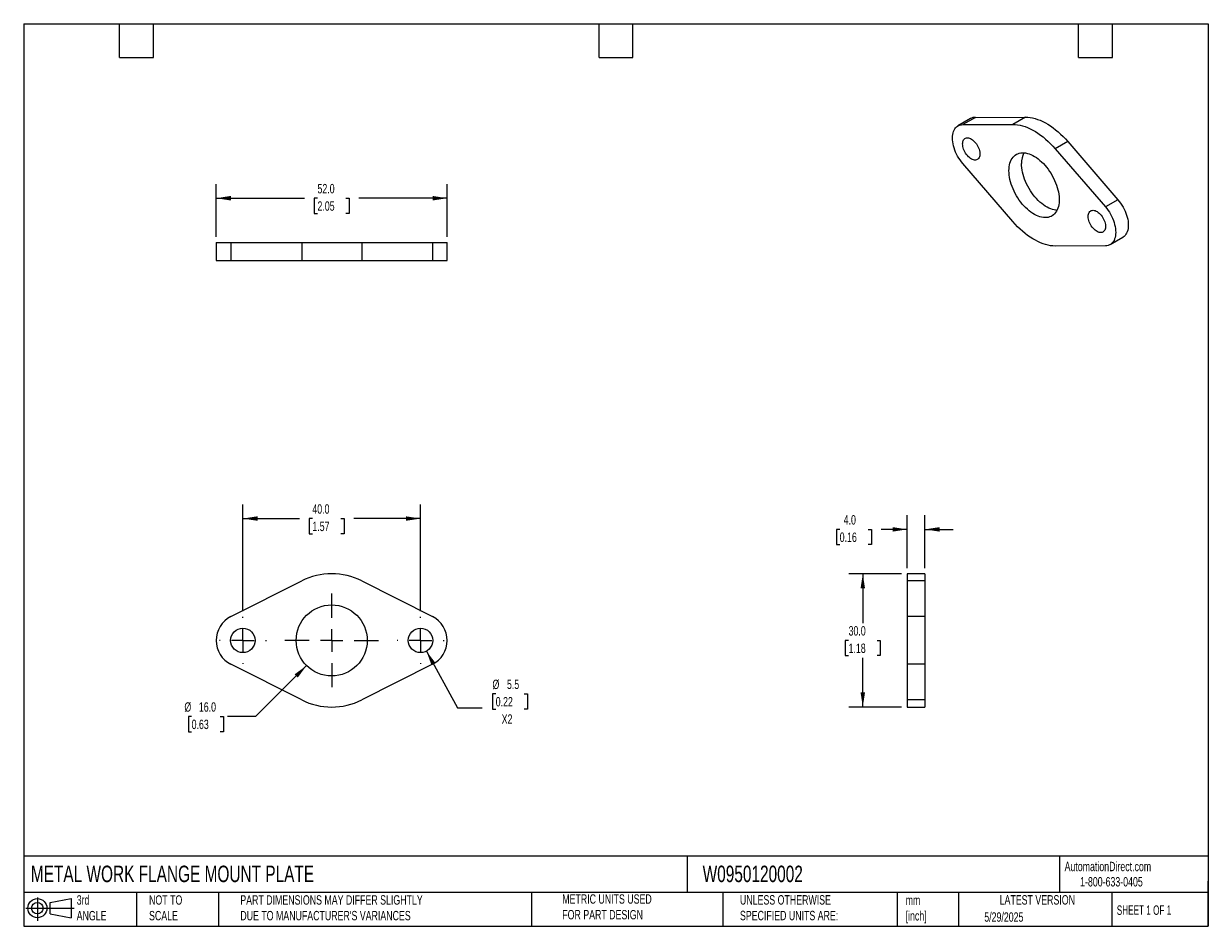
# Model space of a CAD drawing. Header units: millimetres. Extents: x 6 to 273, y 6 to 210.
import ezdxf

# ---------------------------------------------------------------- set-up
doc = ezdxf.new("R2010")
doc.units = ezdxf.units.MM
doc.linetypes.add('SLD-Center', pattern=[19.05, 15.24, -1.27, 1.27, -1.27])
doc.linetypes.add('SLD-Solid', pattern=[0])
doc.layers.add('CENTER', color=40, linetype='SLD-Center')
doc.layers.add('SLD-DEFPOINTS', color=7, linetype='Continuous')
doc.layers.add('DIMENSIONS', color=140, linetype='SLD-Solid', lineweight=25)
doc.layers.add('TEXT', color=140, linetype='SLD-Solid', lineweight=25)
doc.styles.add('SLDTEXTSTYLE0', font='TXT', dxfattribs={"width": 0.7})
doc.styles.add('SLDTEXTSTYLE1', font='TXT', dxfattribs={"width": 0.65})
doc.dimstyles.new('SLDDIMSTYLE0', dxfattribs={"dimtxt": 2.158008, "dimasz": 3.302, "dimexe": 0, "dimexo": 0.0625, "dimgap": 0.539502, "dimtad": 0, "dimtih": 1, "dimtoh": 1, "dimrnd": 1e-09, "dimzin": 4, "dimdsep": 46, "dimtxsty": 'SLDTEXTSTYLE0', "dimsah": 1, "dimcen": 0.09, "dimadec": 0, "dimazin": 1, "dimtfac": 1, "dimtofl": 0, "dimtmove": 0, "dimatfit": 3, "dimfxl": 0, "dimfrac": 2, "dimtolj": 1, "dimtzin": 12, "dimarcsym": 0})
doc.dimstyles.new('SLDDIMSTYLE1', dxfattribs={"dimtxt": 2.158008, "dimasz": 3.302, "dimexe": 0, "dimexo": 0.0625, "dimgap": 0.539502, "dimtad": 0, "dimtih": 1, "dimtoh": 1, "dimrnd": 1e-09, "dimzin": 12, "dimdsep": 46, "dimtxsty": 'SLDTEXTSTYLE0', "dimsah": 1, "dimcen": 0, "dimadec": 0, "dimazin": 3, "dimtfac": 1, "dimtofl": 0, "dimtmove": 0, "dimatfit": 3, "dimfxl": 0, "dimfrac": 2, "dimtolj": 1, "dimtzin": 12, "dimarcsym": 0})
doc.dimstyles.new('SLDDIMSTYLE2', dxfattribs={"dimtxt": 2.158008, "dimasz": 3.302, "dimexe": 0, "dimexo": 0.0625, "dimgap": 0.539502, "dimtad": 0, "dimtih": 1, "dimtoh": 1, "dimrnd": 1e-09, "dimzin": 4, "dimdsep": 46, "dimtxsty": 'SLDTEXTSTYLE0', "dimsah": 1, "dimcen": 0, "dimadec": 0, "dimazin": 1, "dimtfac": 1, "dimtofl": 0, "dimtmove": 0, "dimatfit": 3, "dimfxl": 0, "dimfrac": 2, "dimtolj": 1, "dimtzin": 12, "dimarcsym": 0})
doc.dimstyles.new('SLDDIMSTYLE3', dxfattribs={"dimtxt": 2.158008, "dimasz": 3.302, "dimexe": 0, "dimexo": 0.0625, "dimgap": 0.539502, "dimtad": 0, "dimtih": 1, "dimtoh": 1, "dimrnd": 1e-09, "dimzin": 4, "dimdsep": 46, "dimtxsty": 'SLDTEXTSTYLE0', "dimsah": 1, "dimcen": 0.09, "dimadec": 0, "dimazin": 1, "dimtfac": 1, "dimtmove": 0, "dimatfit": 0, "dimfxl": 0, "dimfrac": 2, "dimtolj": 1, "dimtzin": 12, "dimarcsym": 0})

# ---------------------------------------------------------------- blocks, each defined once
blk = doc.blocks.new('Block11')
at = {"color": 7, "linetype": 'SLD-Solid', "lineweight": 18}
for p, q in [((0, 2.88), (10.87, 2.88)), ((2.59, 5.31), (2.59, 0)), ((5.48, 4.17), (10.18, 5.03)), ((5.48, 1.6), (5.48, 4.17)), ((10.18, 5.03), (10.18, 0.73)), ((5.48, 1.6), (10.18, 0.73))]:
    blk.add_line(p, q, dxfattribs=at)
for radius in [2.15, 1.29]:
    blk.add_circle((2.59, 2.88), radius, dxfattribs=at)
blk = doc.blocks.new('Block12')
at = {"layer": 'SLD-DEFPOINTS'}
blk.add_blockref('Block11', (0, 0), dxfattribs=at)
blk = doc.blocks.new('_D')
at = {"layer": 'DIMENSIONS'}
for p, q in [((55.69, 77.27), (55.69, 101.32)), ((95.69, 77.27), (95.69, 101.32)), ((55.69, 98.14), (68.42, 98.14)), ((71.34, 98.14), (70.62, 98.14)), ((70.62, 98.14), (70.62, 94.71)), ((77.76, 98.14), (78.48, 98.14)), ((78.48, 98.14), (78.48, 94.71)), ((95.69, 98.14), (80.68, 98.14)), ((70.62, 94.71), (71.34, 94.71)), ((78.48, 94.71), (77.76, 94.71))]:
    blk.add_line(p, q, dxfattribs=at)
for points in [[(55.69, 98.14), (58.99, 97.64), (58.99, 98.65)], [(95.69, 98.14), (92.39, 98.65), (92.39, 97.64)]]:
    blk.add_solid(points, dxfattribs=at)
at = {"layer": 'DIMENSIONS', "char_height": 2.117, "attachment_point": 1, "style": 'SLDTEXTSTYLE0'}
for s, insert in [('40.0', (71.34, 101.36)), ('1.57', (71.34, 97.44))]:
    blk.add_mtext(s, dxfattribs=dict(at, insert=insert))
blk = doc.blocks.new('_D_1')
at = {"layer": 'DIMENSIONS'}
for p, q in [((97.02, 68.3), (104.03, 55.54)), ((112.62, 58.67), (111.9, 58.67)), ((111.9, 58.67), (111.9, 55.24)), ((119.03, 58.67), (119.76, 58.67)), ((119.76, 58.67), (119.76, 55.24)), ((104.03, 55.54), (109.58, 55.54)), ((111.9, 55.24), (112.62, 55.24)), ((119.76, 55.24), (119.03, 55.24))]:
    blk.add_line(p, q, dxfattribs=at)
blk.add_solid([(97.02, 68.3), (98.16, 65.16), (99.05, 65.65)], dxfattribs=at)
at = {"layer": 'DIMENSIONS', "char_height": 2.117, "attachment_point": 1, "style": 'SLDTEXTSTYLE0'}
for s, insert in [('%%c', (111.89, 61.88)), ('5.5', (115.15, 61.88)), ('0.22', (112.62, 57.97)), ('X2', (113.96, 54.06))]:
    blk.add_mtext(s, dxfattribs=dict(at, insert=insert))
blk = doc.blocks.new('_D_2')
at = {"layer": 'DIMENSIONS'}
for p, q in [((70.04, 65.05), (58.55, 53.57)), ((44.16, 53.57), (43.44, 53.57)), ((43.44, 53.57), (43.44, 50.14)), ((50.58, 53.57), (51.3, 53.57)), ((51.3, 53.57), (51.3, 50.14)), ((58.55, 53.57), (52.2, 53.57)), ((43.44, 50.14), (44.16, 50.14)), ((51.3, 50.14), (50.58, 50.14))]:
    blk.add_line(p, q, dxfattribs=at)
blk.add_solid([(70.04, 65.05), (67.34, 63.07), (68.06, 62.35)], dxfattribs=at)
at = {"layer": 'DIMENSIONS', "char_height": 2.117, "attachment_point": 1, "style": 'SLDTEXTSTYLE0'}
for s, insert in [('%%c', (42.53, 56.78)), ('16.0', (45.79, 56.78)), ('0.63', (44.16, 52.87))]:
    blk.add_mtext(s, dxfattribs=dict(at, insert=insert))
blk = doc.blocks.new('SW_CENTERMARKSYMBOL_0')
at = {"layer": 'CENTER', "color": 0}
for p, q in [((0, 5.08), (0, 10.54)), ((-5.08, 0), (-10.54, 0)), ((0, 0), (-2.54, 0)), ((0, 0), (0, 2.54)), ((0, 0), (0, -2.54)), ((0, 0), (2.54, 0)), ((5.08, 0), (10.54, 0)), ((0, -5.08), (0, -10.54))]:
    blk.add_line(p, q, dxfattribs=at)
blk = doc.blocks.new('SW_CENTERMARKSYMBOL_1')
at = {"layer": 'CENTER', "color": 0}
for p, q in [((0, 5.08), (0, 5.29)), ((-5.08, 0), (-5.29, 0)), ((0, 0), (-2.54, 0)), ((0, 0), (0, 2.54)), ((0, 0), (0, -2.54)), ((0, 0), (2.54, 0)), ((5.08, 0), (5.29, 0)), ((0, -5.08), (0, -5.29))]:
    blk.add_line(p, q, dxfattribs=at)
blk = doc.blocks.new('SW_CENTERMARKSYMBOL_2')
at = {"layer": 'CENTER', "color": 0}
for p, q in [((0, 5.08), (0, 5.29)), ((-5.08, 0), (-5.29, 0)), ((0, 0), (-2.54, 0)), ((0, 0), (0, 2.54)), ((0, 0), (0, -2.54)), ((0, 0), (2.54, 0)), ((5.08, 0), (5.29, 0)), ((0, -5.08), (0, -5.29))]:
    blk.add_line(p, q, dxfattribs=at)
blk = doc.blocks.new('_D_3')
at = {"layer": 'DIMENSIONS'}
for p, q in [((203.99, 85.71), (192.09, 85.71)), ((195.26, 85.71), (195.26, 74.62)), ((192.06, 70.71), (191.33, 70.71)), ((191.33, 70.71), (191.33, 67.28)), ((198.47, 70.71), (199.2, 70.71)), ((199.2, 70.71), (199.2, 67.28)), ((191.33, 67.28), (192.06, 67.28)), ((195.26, 55.71), (195.26, 66.79)), ((199.2, 67.28), (198.47, 67.28)), ((203.99, 55.71), (192.09, 55.71))]:
    blk.add_line(p, q, dxfattribs=at)
for points in [[(195.26, 85.71), (194.76, 82.4), (195.77, 82.4)], [(195.26, 55.71), (195.77, 59.01), (194.76, 59.01)]]:
    blk.add_solid(points, dxfattribs=at)
at = {"layer": 'DIMENSIONS', "char_height": 2.117, "attachment_point": 1, "style": 'SLDTEXTSTYLE0'}
for s, insert in [('30.0', (192.06, 73.92)), ('1.18', (192.06, 70))]:
    blk.add_mtext(s, dxfattribs=dict(at, insert=insert))
blk = doc.blocks.new('_D_4')
at = {"layer": 'DIMENSIONS'}
for p, q in [((205.26, 86.98), (205.26, 98.88)), ((209.26, 86.98), (209.26, 98.88)), ((190.06, 95.71), (189.34, 95.71)), ((189.34, 95.71), (189.34, 92.28)), ((196.47, 95.71), (197.2, 95.71)), ((197.2, 95.71), (197.2, 92.28)), ((205.26, 95.71), (199.4, 95.71)), ((209.26, 95.71), (215.61, 95.71)), ((189.34, 92.28), (190.06, 92.28)), ((197.2, 92.28), (196.47, 92.28))]:
    blk.add_line(p, q, dxfattribs=at)
for points in [[(205.26, 95.71), (201.96, 96.21), (201.96, 95.2)], [(209.26, 95.71), (212.57, 95.2), (212.57, 96.21)]]:
    blk.add_solid(points, dxfattribs=at)
at = {"layer": 'DIMENSIONS', "char_height": 2.117, "attachment_point": 1, "style": 'SLDTEXTSTYLE0'}
for s, insert in [('4.0', (190.96, 98.92)), ('0.16', (190.06, 95))]:
    blk.add_mtext(s, dxfattribs=dict(at, insert=insert))
blk = doc.blocks.new('_D_5')
at = {"layer": 'DIMENSIONS'}
for p, q in [((49.69, 161.53), (49.69, 173.44)), ((101.69, 161.53), (101.69, 173.44)), ((49.69, 170.26), (69.56, 170.26)), ((72.49, 170.26), (71.76, 170.26)), ((71.76, 170.26), (71.76, 166.83)), ((78.9, 170.26), (79.62, 170.26)), ((79.62, 170.26), (79.62, 166.83)), ((101.69, 170.26), (81.82, 170.26)), ((71.76, 166.83), (72.49, 166.83)), ((79.62, 166.83), (78.9, 166.83))]:
    blk.add_line(p, q, dxfattribs=at)
for points in [[(49.69, 170.26), (52.99, 169.75), (52.99, 170.77)], [(101.69, 170.26), (98.39, 170.77), (98.39, 169.75)]]:
    blk.add_solid(points, dxfattribs=at)
at = {"layer": 'DIMENSIONS', "char_height": 2.117, "attachment_point": 1, "style": 'SLDTEXTSTYLE0'}
for s, insert in [('52.0', (72.49, 173.47)), ('2.05', (72.49, 169.56))]:
    blk.add_mtext(s, dxfattribs=dict(at, insert=insert))

msp = doc.modelspace()

# ---------------------------------------------------------------- linework, layer by layer
for p, q in [((219.51, 188.184), (216.681, 186.552)), ((220.6, 188.465), (217.772, 186.833)), ((217.772, 186.833), (229.05, 186.884)), ((220.6, 188.465), (231.879, 188.517)), ((231.879, 188.517), (229.05, 186.884)), ((241.425, 183.007), (238.596, 181.374)), ((238.596, 181.374), (249.874, 168.3)), ((241.425, 183.007), (252.703, 169.933)), ((229.05, 165.009), (217.772, 178.082)), ((252.703, 169.933), (249.874, 168.3)), ((49.692, 160.261), (49.692, 156.261)), ((49.692, 160.261), (52.992, 160.261)), ((52.992, 160.261), (52.992, 156.261)), ((52.992, 160.261), (68.942, 160.261)), ((68.942, 160.261), (68.942, 156.261)), ((68.942, 160.261), (82.442, 160.261)), ((82.442, 160.261), (82.442, 156.261)), ((82.442, 160.261), (98.392, 160.261)), ((98.392, 160.261), (98.392, 156.261)), ((98.392, 160.261), (101.692, 160.261)), ((101.692, 156.261), (101.692, 160.261)), ((250.965, 159.831), (253.793, 161.464)), ((249.874, 159.55), (238.596, 159.498)), ((49.692, 156.261), (52.992, 156.261)), ((52.992, 156.261), (68.942, 156.261)), ((68.942, 156.261), (82.442, 156.261)), ((82.442, 156.261), (98.392, 156.261)), ((98.392, 156.261), (101.692, 156.261)), ((209.265, 85.706), (205.265, 85.706)), ((205.265, 85.706), (205.265, 84.101)), ((209.265, 85.706), (209.265, 84.101)), ((52.992, 76.064), (68.942, 84.101)), ((82.442, 84.101), (98.392, 76.064)), ((209.265, 84.101), (205.265, 84.101)), ((205.265, 84.101), (205.265, 76.064)), ((209.265, 84.101), (209.265, 76.064)), ((209.265, 76.064), (205.265, 76.064)), ((205.265, 76.064), (205.265, 65.347)), ((209.265, 76.064), (209.265, 65.347)), ((68.942, 57.31), (52.992, 65.347)), ((98.392, 65.347), (82.442, 57.31)), ((209.265, 65.347), (205.265, 65.347)), ((205.265, 65.347), (205.265, 57.31)), ((209.265, 65.347), (209.265, 57.31)), ((209.265, 57.31), (205.265, 57.31)), ((205.265, 57.31), (205.265, 55.706)), ((209.265, 57.31), (209.265, 55.706)), ((205.265, 55.706), (209.265, 55.706))]:
    msp.add_line(p, q)
at = {"flags": 128}
for points in [[(217.772, 178.082), (217.457, 178.467), (217.159, 178.872), (216.879, 179.295), (216.618, 179.733), (216.38, 180.182), (216.166, 180.64), (215.977, 181.104), (215.815, 181.569), (215.681, 182.032), (215.575, 182.491), (215.499, 182.941), (215.454, 183.38), (215.438, 183.804), (215.454, 184.211), (215.499, 184.597), (215.575, 184.96), (215.681, 185.297), (215.815, 185.605), (215.977, 185.883), (216.166, 186.128), (216.38, 186.339), (216.618, 186.514), (216.879, 186.651), (217.159, 186.751), (217.457, 186.811), (217.772, 186.833)], [(229.05, 186.884), (229.577, 186.866), (230.117, 186.807), (230.668, 186.706), (231.229, 186.565), (231.797, 186.383), (232.372, 186.162), (232.95, 185.902), (233.532, 185.603), (234.114, 185.267), (234.696, 184.894), (235.275, 184.486), (235.849, 184.044), (236.418, 183.569), (236.978, 183.064), (237.529, 182.528), (238.069, 181.964), (238.596, 181.374)], [(231.879, 188.517), (232.406, 188.499), (232.946, 188.44), (233.497, 188.339), (234.057, 188.198), (234.626, 188.016), (235.2, 187.795), (235.779, 187.534), (236.36, 187.236), (236.943, 186.899), (237.524, 186.527), (238.103, 186.119), (238.678, 185.677), (239.246, 185.202), (239.807, 184.696), (240.358, 184.161), (240.897, 183.597), (241.425, 183.007)], [(217.736, 182.478), (217.751, 182.745), (217.795, 182.992), (217.868, 183.213), (217.968, 183.407), (218.094, 183.569), (218.244, 183.698), (218.416, 183.791), (218.607, 183.847), (218.814, 183.866), (219.035, 183.846), (219.265, 183.789), (219.502, 183.695), (219.741, 183.565), (219.979, 183.402), (220.213, 183.208), (220.439, 182.986), (220.653, 182.739), (220.853, 182.471), (221.035, 182.186), (221.196, 181.888), (221.334, 181.583), (221.448, 181.274), (221.534, 180.966), (221.592, 180.664), (221.622, 180.373), (221.622, 180.097), (221.592, 179.839), (221.534, 179.605), (221.448, 179.397), (221.334, 179.219), (221.196, 179.073), (221.035, 178.962), (220.853, 178.887), (220.653, 178.849), (220.439, 178.85), (220.213, 178.888), (219.979, 178.964), (219.741, 179.076), (219.502, 179.223), (219.265, 179.402), (219.035, 179.61), (218.814, 179.846), (218.607, 180.103), (218.416, 180.38), (218.244, 180.672), (218.094, 180.974), (217.968, 181.282), (217.868, 181.591), (217.795, 181.896), (217.751, 182.193), (217.736, 182.478)], [(228.166, 176.457), (228.181, 176.92), (228.225, 177.363), (228.299, 177.785), (228.401, 178.182), (228.531, 178.554), (228.689, 178.898), (228.874, 179.212), (229.084, 179.494), (229.32, 179.744), (229.579, 179.96), (229.859, 180.14), (230.161, 180.284), (230.482, 180.391), (230.82, 180.461), (231.173, 180.492), (231.541, 180.486), (231.92, 180.441), (232.31, 180.359), (232.707, 180.239), (233.11, 180.083), (233.517, 179.891), (233.925, 179.663), (234.333, 179.402), (234.738, 179.109), (235.139, 178.785), (235.532, 178.432), (235.917, 178.051), (236.291, 177.645), (236.652, 177.216), (236.998, 176.765), (237.327, 176.296), (237.639, 175.811), (237.93, 175.313), (238.2, 174.803), (238.447, 174.285), (238.67, 173.761), (238.868, 173.234), (239.04, 172.707), (239.184, 172.182), (239.3, 171.663), (239.388, 171.152), (239.447, 170.651), (239.476, 170.163), (239.476, 169.692), (239.447, 169.238), (239.388, 168.806), (239.3, 168.396), (239.184, 168.011), (239.04, 167.653), (238.868, 167.324), (238.67, 167.025), (238.447, 166.759), (238.2, 166.526), (237.93, 166.328), (237.639, 166.166), (237.327, 166.04), (236.998, 165.952), (236.652, 165.901), (236.291, 165.889), (235.917, 165.914), (235.532, 165.977), (235.139, 166.078), (234.738, 166.217), (234.333, 166.391), (233.925, 166.601), (233.517, 166.845), (233.11, 167.123), (232.707, 167.432), (232.31, 167.771), (231.92, 168.138), (231.541, 168.532), (231.173, 168.949), (230.82, 169.389), (230.482, 169.849), (230.161, 170.327), (229.859, 170.819), (229.579, 171.323), (229.32, 171.838), (229.084, 172.359), (228.874, 172.885), (228.689, 173.412), (228.531, 173.938), (228.401, 174.461), (228.299, 174.976), (228.225, 175.483), (228.181, 175.977), (228.166, 176.457)], [(238.979, 167.527), (238.745, 167.547), (238.361, 167.61), (237.967, 167.711), (237.567, 167.849), (237.162, 168.024), (236.754, 168.234), (236.345, 168.478), (235.939, 168.755), (235.535, 169.064), (235.138, 169.403), (234.749, 169.771), (234.369, 170.164), (234.002, 170.582), (233.648, 171.022), (233.31, 171.482), (232.989, 171.959), (232.688, 172.452), (232.407, 172.956), (232.148, 173.471), (231.913, 173.992), (231.702, 174.518), (231.518, 175.045), (231.36, 175.571), (231.229, 176.093), (231.127, 176.609), (231.054, 177.115), (231.009, 177.61), (230.995, 178.09)], [(249.874, 168.3), (250.189, 167.916), (250.487, 167.511), (250.768, 167.088), (251.028, 166.65), (251.266, 166.2), (251.48, 165.742), (251.669, 165.279), (251.831, 164.814), (251.965, 164.35), (252.071, 163.892), (252.147, 163.441), (252.193, 163.002), (252.208, 162.578), (252.193, 162.171), (252.147, 161.785), (252.071, 161.422), (251.965, 161.085), (251.831, 160.777), (251.669, 160.499), (251.48, 160.254), (251.266, 160.043), (251.028, 159.869), (250.768, 159.731), (250.487, 159.632), (250.189, 159.571), (249.874, 159.55)], [(252.703, 169.933), (253.017, 169.549), (253.316, 169.143), (253.596, 168.72), (253.856, 168.282), (254.094, 167.833), (254.308, 167.375), (254.497, 166.912), (254.66, 166.447), (254.794, 165.983), (254.899, 165.524), (254.975, 165.074), (255.021, 164.635), (255.036, 164.211), (255.021, 163.804), (254.975, 163.418), (254.899, 163.055), (254.794, 162.718), (254.66, 162.41), (254.497, 162.132), (254.308, 161.887), (254.094, 161.676), (253.856, 161.501), (253.793, 161.464)], [(246.021, 166.15), (246.035, 166.417), (246.079, 166.663), (246.152, 166.885), (246.252, 167.078), (246.378, 167.241), (246.528, 167.369), (246.7, 167.463), (246.891, 167.519), (247.098, 167.538), (247.319, 167.518), (247.549, 167.461), (247.786, 167.367), (248.025, 167.237), (248.264, 167.074), (248.497, 166.88), (248.723, 166.657), (248.938, 166.41), (249.137, 166.143), (249.319, 165.858), (249.48, 165.56), (249.619, 165.255), (249.732, 164.946), (249.818, 164.638), (249.877, 164.336), (249.906, 164.045), (249.906, 163.768), (249.877, 163.511), (249.818, 163.277), (249.732, 163.069), (249.619, 162.891), (249.48, 162.745), (249.319, 162.634), (249.137, 162.559), (248.938, 162.521), (248.723, 162.522), (248.497, 162.56), (248.264, 162.636), (248.025, 162.748), (247.786, 162.895), (247.549, 163.074), (247.319, 163.282), (247.098, 163.517), (246.891, 163.775), (246.7, 164.052), (246.528, 164.344), (246.378, 164.646), (246.252, 164.954), (246.152, 165.263), (246.079, 165.568), (246.035, 165.865), (246.021, 166.15)], [(238.596, 159.498), (238.069, 159.516), (237.529, 159.576), (236.978, 159.676), (236.418, 159.817), (235.849, 159.999), (235.275, 160.22), (234.696, 160.481), (234.114, 160.78), (233.532, 161.116), (232.95, 161.488), (232.372, 161.896), (231.797, 162.338), (231.229, 162.813), (230.668, 163.319), (230.117, 163.854), (229.577, 164.418), (229.05, 165.009)]]:
    msp.add_lwpolyline(points, dxfattribs=at)
for centre, radius in [((75.692, 70.706), 8), ((55.692, 70.706), 2.75), ((95.692, 70.706), 2.75)]:
    msp.add_circle(centre, radius)
for centre, radius, start, end in [((220.579, 186.292), 2.173, 89.43381, 119.46604), ((236.32, 178.229), 5.327, 154.90035, 181.49613), ((75.692, 70.706), 15, 63.25632, 116.74368), ((55.692, 70.706), 6, 116.74368, 243.25632), ((95.692, 70.706), 6, 296.74368, 63.25632), ((75.692, 70.706), 15, 243.25632, 296.74368)]:
    msp.add_arc(centre, radius, start, end)
at = {"layer": 'TEXT'}
for p, q in [((6.35, 209.55), (273.05, 209.55)), ((6.35, 209.55), (6.35, 6.35)), ((27.94, 201.93), (27.94, 209.55)), ((35.56, 201.93), (35.56, 209.55)), ((135.89, 201.93), (135.89, 209.55)), ((143.51, 201.93), (143.51, 209.55)), ((243.84, 201.93), (243.84, 209.55)), ((251.46, 201.93), (251.46, 209.55)), ((273.05, 209.55), (273.05, 6.35)), ((27.94, 201.93), (35.56, 201.93)), ((135.89, 201.93), (143.51, 201.93)), ((243.84, 201.93), (251.46, 201.93)), ((273.05, 22.126), (6.35, 22.126)), ((155.759, 22.126), (155.759, 13.97)), ((239.575, 22.126), (239.575, 13.97)), ((273.05, 6.35), (273.05, 16.51)), ((273.05, 13.97), (6.35, 13.97)), ((31.75, 13.97), (31.75, 6.35)), ((50.212, 13.97), (50.212, 6.35)), ((120.646, 13.97), (120.646, 6.35)), ((163.78, 13.97), (163.78, 6.35)), ((203.024, 13.97), (203.024, 6.35)), ((216.812, 13.97), (216.812, 6.35)), ((251.349, 13.97), (251.349, 6.35)), ((6.35, 6.35), (273.05, 6.35))]:
    msp.add_line(p, q, dxfattribs=at)

# ---------------------------------------------------------------- block references
at = {"layer": 'CENTER'}
for name, p in [('SW_CENTERMARKSYMBOL_0', (75.692, 70.706)), ('SW_CENTERMARKSYMBOL_2', (55.692, 70.706)), ('SW_CENTERMARKSYMBOL_1', (95.692, 70.706))]:
    msp.add_blockref(name, p, dxfattribs=at)
at = {"layer": 'SLD-DEFPOINTS'}
msp.add_blockref('Block12', (6.838, 7.554), dxfattribs=at)

# ---------------------------------------------------------------- texts
at = {"layer": 'TEXT'}
for s, insert, char_height, attachment_point, style in [('METAL WORK FLANGE MOUNT PLATE', (7.966, 20.006), 3.70417, 1, 'SLDTEXTSTYLE0'), ('W0950120002', (159.208, 20.006), 3.70417, 1, 'SLDTEXTSTYLE0'), ('AutomationDirect.com', (240.695, 20.877), 2.11667, 1, 'SLDTEXTSTYLE0'), ('1-800-633-0405', (244.192, 17.437), 2.11667, 1, 'SLDTEXTSTYLE0'), ('3rd^JANGLE', (18.282, 13.338), 2.1167, 1, 'SLDTEXTSTYLE0'), ('NOT TO^JSCALE', (34.575, 13.338), 2.11667, 1, 'SLDTEXTSTYLE0'), ("PART DIMENSIONS MAY DIFFER SLIGHTLY ^JDUE TO MANUFACTURER'S VARIANCES", (55.119, 13.341), 2.11667, 1, 'SLDTEXTSTYLE0'), ('METRIC UNITS USED ^JFOR PART DESIGN', (127.604, 13.556), 2.11667, 1, 'SLDTEXTSTYLE0'), ('UNLESS OTHERWISE ^JSPECIFIED UNITS ARE:', (167.608, 13.361), 2.11667, 1, 'SLDTEXTSTYLE0'), ('LATEST VERSION', (234.552, 13.364), 2.11667, 2, 'SLDTEXTSTYLE0'), ('mm^J[inch]', (204.907, 13.297), 2.1167, 1, 'SLDTEXTSTYLE0'), ('SHEET 1 OF 1', (252.441, 11.051), 2.11667, 1, 'SLDTEXTSTYLE1'), ('5/29/2025', (222.613, 9.497), 2.1167, 1, 'SLDTEXTSTYLE0')]:
    msp.add_mtext(s, dxfattribs=dict(at, insert=insert, char_height=char_height, attachment_point=attachment_point, style=style))

# ---------------------------------------------------------------- dimensions: what is measured, and where the dimension line sits
at = {"layer": 'DIMENSIONS'}
for base, p1, p2, dimstyle, picture, middle in [((49.692, 170.261), (101.692, 160.261), (49.692, 160.261), 'SLDDIMSTYLE0', '_D_5', (75.692, 170.261)), ((55.692, 98.144), (95.692, 75.996), (55.692, 75.996), 'SLDDIMSTYLE0', '_D', (74.55, 98.144)), ((205.265, 95.706), (209.265, 85.706), (205.265, 85.706), 'SLDDIMSTYLE3', '_D_4', (193.267, 95.706))]:
    dim = msp.add_linear_dim(base=base, p1=p1, p2=p2, dimstyle=dimstyle, dxfattribs=at)
    dim.commit()
    dim.dimension.update_dxf_attribs({"geometry": picture, "text_midpoint": middle, "dimtype": 160})
dim = msp.add_linear_dim(base=(195.265, 55.706), p1=(205.265, 85.706), p2=(205.265, 55.706), angle=90, dimstyle='SLDDIMSTYLE0', dxfattribs=at)
dim.commit()
dim.dimension.update_dxf_attribs({"geometry": '_D_3', "text_midpoint": (195.265, 70.706), "dimtype": 160})
dim = msp.add_diameter_dim_2p(p1=(81.349, 76.362), p2=(70.035, 65.049), dimstyle='SLDDIMSTYLE2', dxfattribs=at)
dim.commit()
dim.dimension.update_dxf_attribs({"geometry": '_D_2', "text_midpoint": (47.369, 53.568), "dimtype": 163})
dim = msp.add_diameter_dim_2p(p1=(94.368, 73.116), p2=(97.017, 68.296), text='<>\\PX2', dimstyle='SLDDIMSTYLE1', dxfattribs=at)
dim.commit()
dim.dimension.update_dxf_attribs({"geometry": '_D_1', "text_midpoint": (115.827, 56.652), "dimtype": 163})

doc.saveas('drawing.dxf')
